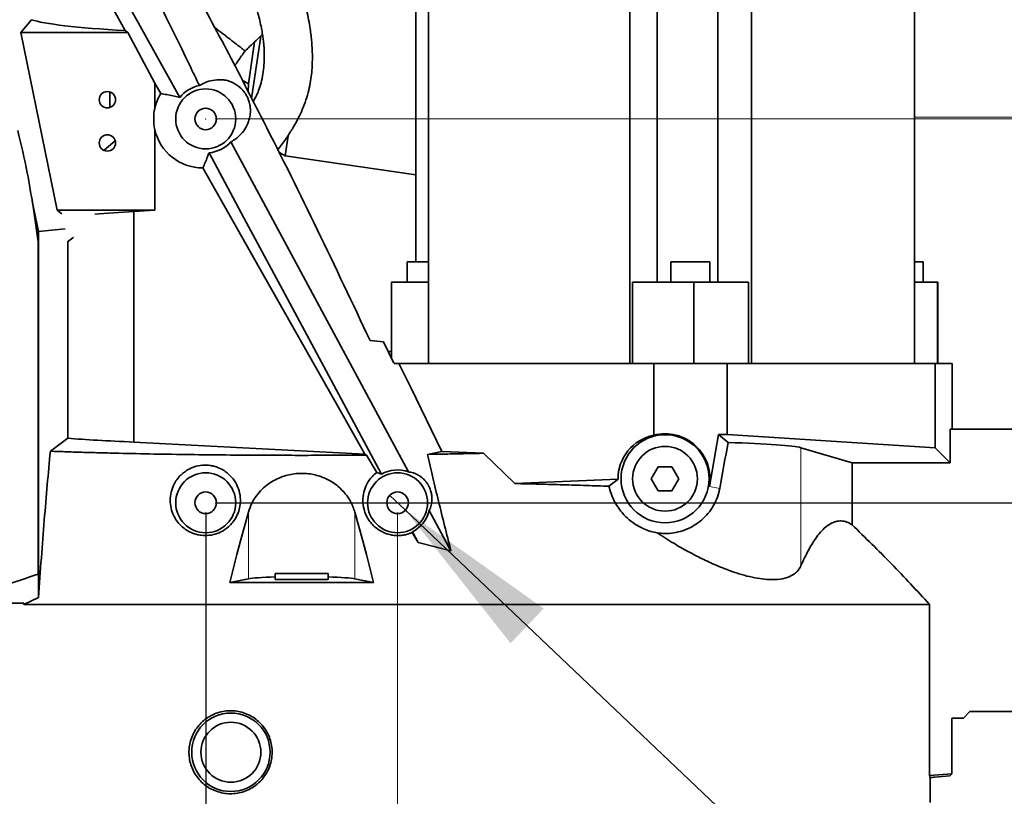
# Model space of a CAD drawing. Header units: millimetres. Extents: x 0 to 12115, y 0 to 8400.
# Tile 16 of 123: x 2322 to 2733, y 3260 to 3584. Entities that reach past the tile are written whole.
import ezdxf

# ---------------------------------------------------------------- set-up
doc = ezdxf.new("R2010")
doc.units = ezdxf.units.MM
doc.header["$LTSCALE"] = 20
doc.header["$PDSIZE"] = -1
doc.layers.add('SVART_TEXT', color=7, linetype='Continuous')
doc.styles.add('SLDTEXTSTYLE0', font='TXT', dxfattribs={"width": 0.605})
doc.dimstyles.new('SLDDIMSTYLE0', dxfattribs={"dimtxt": 70, "dimasz": 70, "dimexe": 0, "dimexo": 0.0625, "dimgap": 17.5, "dimtad": 1, "dimdec": 1, "dimrnd": 1e-09, "dimzin": 12, "dimdsep": 46, "dimtxsty": 'SLDTEXTSTYLE0', "dimsah": 1, "dimcen": 0.09, "dimadec": 0, "dimazin": 3, "dimtfac": 1, "dimtofl": 0, "dimtmove": 0, "dimatfit": 3, "dimfxl": 1, "dimfrac": 2, "dimtolj": 1, "dimtzin": 12, "dimarcsym": 0})
doc.dimstyles.new('SLDDIMSTYLE2', dxfattribs={"dimtxt": 70, "dimasz": 70, "dimexe": 0, "dimexo": 0.0625, "dimgap": -17.5, "dimtad": 1, "dimdec": 1, "dimrnd": 1e-09, "dimzin": 12, "dimdsep": 46, "dimtxsty": 'SLDTEXTSTYLE0', "dimsah": 1, "dimcen": 0.09, "dimadec": 0, "dimazin": 3, "dimtfac": 1, "dimtofl": 0, "dimtmove": 0, "dimatfit": 3, "dimfxl": 1, "dimfrac": 2, "dimtolj": 1, "dimarcsym": 0})
doc.dimstyles.new('SLDDIMSTYLE3', dxfattribs={"dimtxt": 70, "dimasz": 70, "dimexe": 0, "dimexo": 0.0625, "dimgap": 17.5, "dimtad": 0, "dimtih": 1, "dimtoh": 1, "dimdec": 1, "dimrnd": 1e-09, "dimzin": 12, "dimdsep": 46, "dimtxsty": 'SLDTEXTSTYLE0', "dimblk1": 'NONE', "dimsah": 1, "dimcen": 0, "dimadec": 0, "dimazin": 3, "dimtfac": 1, "dimtmove": 0, "dimatfit": 3, "dimldrblk": 'NONE', "dimfxl": 1, "dimfrac": 2, "dimtolj": 1, "dimtzin": 12, "dimarcsym": 0})
doc.dimstyles.new('SLDDIMSTYLE4', dxfattribs={"dimtxt": 70, "dimasz": 70, "dimexe": 0, "dimexo": 0.0625, "dimgap": 17.5, "dimtad": 1, "dimdec": 0, "dimrnd": 1e-09, "dimzin": 12, "dimdsep": 46, "dimtxsty": 'SLDTEXTSTYLE0', "dimsah": 1, "dimcen": 0.09, "dimadec": 0, "dimazin": 3, "dimtfac": 1, "dimtofl": 0, "dimtmove": 0, "dimatfit": 3, "dimfxl": 1, "dimfrac": 2, "dimtolj": 1, "dimtzin": 12, "dimarcsym": 0})
doc.dimstyles.new('SLDDIMSTYLE5', dxfattribs={"dimtxt": 70, "dimasz": 70, "dimexe": 0, "dimexo": 0.0625, "dimgap": -17.5, "dimtad": 1, "dimdec": 1, "dimrnd": 1e-09, "dimzin": 12, "dimdsep": 46, "dimtxsty": 'SLDTEXTSTYLE0', "dimsah": 1, "dimcen": 0.09, "dimadec": 0, "dimazin": 3, "dimtfac": 1, "dimtmove": 0, "dimatfit": 0, "dimfxl": 1, "dimfrac": 2, "dimtolj": 1, "dimarcsym": 0})

# ---------------------------------------------------------------- blocks, each defined once
blk = doc.blocks.new('_D_5')
at = {"color": 7, "linetype": 'Continuous', "lineweight": 0}
for p, q in [((2403.66, 3542.71), (3341.66, 3542.71)), ((3311.66, 3542.71), (3311.66, 3382.71)), ((2403.66, 3382.71), (3341.66, 3382.71)), ((3311.66, 3382.71), (3311.66, 3095.58)), ((3182.74, 3103.6), (3182.74, 3312.14)), ((3182.74, 3312.14), (3290.17, 3312.14)), ((3290.17, 3312.14), (3290.17, 3103.6)), ((3290.17, 3103.6), (3182.74, 3103.6))]:
    blk.add_line(p, q, dxfattribs=at)
at = {"color": 7, "linetype": 'Continuous', "lineweight": 18}
for points in [[(3311.66, 3542.71), (3301.66, 3472.71), (3321.66, 3472.71)], [(3311.66, 3382.71), (3321.66, 3452.71), (3301.66, 3452.71)]]:
    blk.add_solid(points, dxfattribs=at)
at = {"color": 7, "linetype": 'Continuous', "lineweight": 18, "insert": (3199.94, 3127.66), "char_height": 70, "attachment_point": 1, "rotation": 90, "style": 'SLDTEXTSTYLE0'}
blk.add_mtext('160', dxfattribs=at)
blk = doc.blocks.new('_D_6')
at = {"layer": 'SVART_TEXT'}
for p, q in [((2089.66, 3754.31), (2089.66, 2763.83)), ((2399.66, 3378.71), (2399.66, 2763.83)), ((2089.66, 2793.83), (2399.66, 2793.83))]:
    blk.add_line(p, q, dxfattribs=at)
for points in [[(2089.66, 2793.83), (2159.66, 2783.83), (2159.66, 2803.83)], [(2399.66, 2793.83), (2329.66, 2803.83), (2329.66, 2783.83)]]:
    blk.add_solid(points, dxfattribs=at)
at = {"layer": 'SVART_TEXT', "insert": (2164.45, 2884.07), "char_height": 70, "attachment_point": 1, "style": 'SLDTEXTSTYLE0'}
blk.add_mtext('310', dxfattribs=at)
blk = doc.blocks.new('_D_7')
at = {"layer": 'SVART_TEXT'}
for p, q in [((2476.4, 3385.81), (2482.92, 3379.61)), ((2482.92, 3379.61), (3016.38, 2872.73)), ((3016.38, 2872.73), (3136.38, 2872.73))]:
    blk.add_line(p, q, dxfattribs=at)
blk.add_solid([(2482.92, 3379.61), (2526.78, 3324.15), (2540.56, 3338.65)], dxfattribs=at)
at = {"layer": 'SVART_TEXT', "insert": (3136.38, 2909.25), "char_height": 70, "attachment_point": 1, "style": 'SLDTEXTSTYLE0'}
blk.add_mtext('3x M10 Through', dxfattribs=at)
blk = doc.blocks.new('_None')
blk = doc.blocks.new('_D_8')
at = {"layer": 'SVART_TEXT'}
for p, q in [((2093.66, 3758.31), (3577.47, 3758.31)), ((3547.47, 3758.31), (3547.47, 3382.71)), ((2403.66, 3382.71), (3577.47, 3382.71))]:
    blk.add_line(p, q, dxfattribs=at)
for points in [[(3547.47, 3758.31), (3537.47, 3688.31), (3557.47, 3688.31)], [(3547.47, 3382.71), (3557.47, 3452.71), (3537.47, 3452.71)]]:
    blk.add_solid(points, dxfattribs=at)
at = {"layer": 'SVART_TEXT', "insert": (3457.24, 3490.31), "char_height": 70, "attachment_point": 1, "rotation": 90, "style": 'SLDTEXTSTYLE0'}
blk.add_mtext('376', dxfattribs=at)
blk = doc.blocks.new('_D_9')
at = {"color": 7, "linetype": 'Continuous', "lineweight": 0}
for p, q in [((2399.66, 3378.71), (2399.66, 2763.83)), ((2479.66, 3378.71), (2479.66, 2763.83)), ((2568.99, 2815.32), (2568.99, 2922.75)), ((2568.99, 2922.75), (2724.06, 2922.75)), ((2724.06, 2922.75), (2724.06, 2815.32)), ((2724.06, 2815.32), (2568.99, 2815.32)), ((2399.66, 2793.83), (2279.66, 2793.83)), ((2399.66, 2793.83), (2479.66, 2793.83)), ((2479.66, 2793.83), (2732.08, 2793.83))]:
    blk.add_line(p, q, dxfattribs=at)
at = {"color": 7, "linetype": 'Continuous', "lineweight": 18}
for points in [[(2399.66, 2793.83), (2329.66, 2803.83), (2329.66, 2783.83)], [(2479.66, 2793.83), (2549.66, 2783.83), (2549.66, 2803.83)]]:
    blk.add_solid(points, dxfattribs=at)
at = {"color": 7, "linetype": 'Continuous', "lineweight": 18, "insert": (2593.05, 2905.55), "char_height": 70, "attachment_point": 1, "style": 'SLDTEXTSTYLE0'}
blk.add_mtext('80', dxfattribs=at)

msp = doc.modelspace()

# ---------------------------------------------------------------- linework, layer by layer
at = {"color": 7, "linetype": 'Continuous', "lineweight": 35}
for p, q in [((2303.389532, 3705.821208), (2388.84033, 3551.723559)), ((2492.598887, 3440.714297), (2492.598887, 3649.866201)), ((2576.530651, 3440.714297), (2576.530651, 3652.714297)), ((2587.858418, 3474.714297), (2587.858418, 3652.714297)), ((2613.174812, 3474.714297), (2613.174812, 3652.714297)), ((2627.16344, 3440.714297), (2627.16344, 3652.714297)), ((2695.130042, 3440.714297), (2695.130042, 3652.714297)), ((2487.277167, 3483.214297), (2487.277167, 3644.438493)), ((2327.005722, 3584.091106), (2322.618649, 3578.714297)), ((2366.118003, 3579.524659), (2367.224324, 3578.714297)), ((2322.618649, 3578.714297), (2337.77673, 3504.714297)), ((2322.618649, 3578.714297), (2367.224324, 3578.714297)), ((2378.439796, 3557.680174), (2367.224324, 3578.714297)), ((2418.783938, 3551.236382), (2422.582026, 3577.268954)), ((2417.501383, 3557.338998), (2420.04874, 3574.798897)), ((2380.920116, 3553.29908), (2378.439796, 3557.680174)), ((2378.439796, 3547.127484), (2378.439796, 3557.680174)), ((2397.897717, 3557.118927), (2397.060525, 3556.617559)), ((2414.909552, 3558.853588), (2417.501383, 3557.338998)), ((2417.501383, 3557.338998), (2417.370798, 3554.088758)), ((2359.653892, 3553.965829), (2359.653892, 3547.462765)), ((2388.408281, 3551.824198), (2388.84033, 3551.723559)), ((2359.653892, 3535.965829), (2359.653892, 3535.747826)), ((2378.439796, 3504.714297), (2378.439796, 3538.301109)), ((2432.809125, 3527.357659), (2434.028925, 3535.718324)), ((2361.890511, 3533.549675), (2357.309966, 3529.653328)), ((2410.331978, 3533.232257), (2410.16945, 3533.146846)), ((2410.16945, 3533.146846), (2484.180354, 3395.63184)), ((2401.042007, 3528.525785), (2401.062903, 3528.581026)), ((2430.110737, 3528.934516), (2432.809125, 3527.357659)), ((2432.809125, 3527.357659), (2487.277167, 3519.410904)), ((2329.974812, 3495.759865), (2327.373157, 3508.460848)), ((2327.692655, 3506.273438), (2329.779312, 3491.426097)), ((2337.77673, 3504.714297), (2339.688085, 3503.154775)), ((2378.439796, 3504.714297), (2337.77673, 3504.714297)), ((2369.750436, 3504.106678), (2378.439796, 3504.714297)), ((2369.750436, 3504.106678), (2369.750436, 3408.028909)), ((2329.974812, 3495.759865), (2341.101044, 3496.887698)), ((2329.974812, 3343.291364), (2329.974812, 3495.759865)), ((2329.779312, 3491.426097), (2329.779312, 3352.99086)), ((2342.145055, 3491.555255), (2342.145055, 3409.619653)), ((2483.616415, 3483.214297), (2483.616415, 3474.714297)), ((2492.598887, 3483.214297), (2483.616415, 3483.214297)), ((2593.521451, 3483.214297), (2593.521451, 3474.714297)), ((2609.791451, 3483.214297), (2593.521451, 3483.214297)), ((2609.791451, 3474.714297), (2609.791451, 3483.214297)), ((2698.790794, 3483.214297), (2695.130042, 3483.214297)), ((2698.790794, 3474.714297), (2698.790794, 3483.214297)), ((2477.104928, 3474.714297), (2477.104928, 3443.069784)), ((2477.104928, 3474.714297), (2492.598887, 3474.714297)), ((2577.542406, 3440.714297), (2577.542406, 3474.714297)), ((2577.542406, 3474.714297), (2603.195858, 3474.714297)), ((2603.195858, 3474.714297), (2603.195858, 3440.714297)), ((2603.195858, 3474.714297), (2625.914026, 3474.714297)), ((2625.914026, 3474.714297), (2625.914026, 3440.714297)), ((2695.130042, 3474.714297), (2704.792981, 3474.714297)), ((2704.792981, 3440.714297), (2704.792981, 3474.714297)), ((2704.792981, 3474.714297), (2704.883163, 3474.714297)), ((2704.883163, 3440.714297), (2704.883163, 3474.714297)), ((2473.835803, 3449.788425), (2468.182908, 3450.31257)), ((2473.835803, 3449.788425), (2478.007762, 3441.214297)), ((2477.104928, 3445.714297), (2475.874123, 3445.714297)), ((2480.246286, 3440.714297), (2478.39692, 3440.714297)), ((2485.175639, 3430.714297), (2480.246286, 3440.714297)), ((2480.246286, 3440.714297), (2586.456459, 3440.714297)), ((2586.456459, 3440.714297), (2586.456459, 3410.872293)), ((2586.456459, 3440.714297), (2617.008617, 3440.714297)), ((2617.008617, 3440.714297), (2617.008617, 3411.19624)), ((2617.008617, 3440.714297), (2703.7902, 3440.714297)), ((2703.7902, 3440.714297), (2703.7902, 3405.579891)), ((2703.7902, 3440.714297), (2704.792981, 3440.714297)), ((2704.883163, 3440.714297), (2710.917833, 3440.714297)), ((2710.917833, 3413.44319), (2710.917833, 3440.714297)), ((2485.175639, 3430.714297), (2498.127736, 3404.080935)), ((2609.632507, 3389.457121), (2613.4657, 3411.19624)), ((2613.4657, 3411.19624), (2617.436229, 3407.827215)), ((2613.4657, 3411.19624), (2617.008617, 3411.19624)), ((2617.008617, 3411.19624), (2703.7902, 3405.579891)), ((2710.026901, 3399.34319), (2710.026901, 3413.44319)), ((2710.026901, 3413.44319), (2776.633846, 3413.44319)), ((2342.145055, 3409.619653), (2334.910167, 3404.19735)), ((2466.006293, 3402.984353), (2369.750436, 3408.028909)), ((2466.006293, 3402.984353), (2466.651154, 3402.591801)), ((2498.127736, 3404.080935), (2492.09125, 3402.886447)), ((2515.518009, 3403.342909), (2498.127736, 3404.080935)), ((2528.527424, 3390.737791), (2515.518009, 3403.342909)), ((2647.83005, 3405.668927), (2669.113113, 3399.34319)), ((2703.7902, 3405.579891), (2710.026901, 3399.34319)), ((2466.651154, 3402.591801), (2470.962218, 3395.382912)), ((2710.026901, 3399.34319), (2669.113113, 3399.34319)), ((2669.113113, 3399.34319), (2669.113113, 3373.515654)), ((2470.962218, 3395.382912), (2472.949204, 3394.64672)), ((2588.27339, 3397.714297), (2585.386639, 3392.714297)), ((2594.046893, 3397.714297), (2588.27339, 3397.714297)), ((2596.933645, 3392.714297), (2594.046893, 3397.714297)), ((2528.527424, 3390.737791), (2571.559858, 3392.564043)), ((2571.559858, 3392.564043), (2567.787281, 3389.580282)), ((2585.386639, 3392.714297), (2588.27339, 3387.714297)), ((2594.046893, 3387.714297), (2596.933645, 3392.714297)), ((2588.27339, 3387.714297), (2594.046893, 3387.714297)), ((2492.887732, 3379.453209), (2501.922371, 3362.666514)), ((2485.84809, 3370.605704), (2485.787045, 3370.330547)), ((2485.787045, 3370.330547), (2488.22914, 3366.167628)), ((2485.84809, 3370.605704), (2488.22914, 3366.167628)), ((2488.22914, 3366.167628), (2501.922371, 3362.666514)), ((2409.73731, 3349.51758), (2417.443848, 3351.02489)), ((2428.660142, 3353.214297), (2428.660142, 3350.714297)), ((2428.660142, 3353.214297), (2450.660142, 3353.214297)), ((2428.660173, 3350.714297), (2450.66011, 3350.714297)), ((2450.660142, 3350.714297), (2450.660142, 3353.214297)), ((2461.876436, 3351.02489), (2469.582974, 3349.51758)), ((2323.819734, 3340.3513), (2329.974812, 3343.291364)), ((2238.142488, 3340.920678), (2323.819734, 3340.920678)), ((2323.819734, 3340.3513), (2323.819734, 3340.920678)), ((2701.385188, 3340.3513), (2323.819734, 3340.3513)), ((2701.385188, 3340.3513), (2701.385188, 3268.963322)), ((2710.710006, 3269.779138), (2710.710006, 3292.987711)), ((2715.526181, 3292.987711), (2710.710006, 3292.987711)), ((2718.202903, 3295.664433), (2715.526181, 3292.987711)), ((2764.098867, 3295.664433), (2718.202903, 3295.664433)), ((2701.385188, 3268.963322), (2710.710006, 3269.779138)), ((2701.65588, 3262.714297), (2701.65588, 3268.064364)), ((2709.878864, 3268.872105), (2703.660142, 3268.328037)), ((2709.878864, 3268.872105), (2710.710006, 3269.779138)), ((2701.660142, 3262.714297), (2701.65588, 3262.714297)), ((2701.660142, 3257.714297), (2701.660142, 3262.714297))]:
    msp.add_line(p, q, dxfattribs=at)
at = {"color": 8, "linetype": 'Continuous', "lineweight": 18}
for p, q in [((2787.399676, 3543.491101), (2695.130042, 3543.491101)), ((2647.83005, 3405.668927), (2647.83005, 3356.557147)), ((2609.632507, 3389.457121), (2613.946245, 3388.696492)), ((2417.443848, 3378.7963), (2417.443848, 3351.02489)), ((2461.876436, 3378.7963), (2461.876436, 3351.02489))]:
    msp.add_line(p, q, dxfattribs=at)
at = {"color": 7, "linetype": 'Continuous', "lineweight": 35, "flags": 128}
for points in [[(2401.062903, 3528.581026), (2415.568472, 3501.56096), (2433.737131, 3467.714463), (2451.903358, 3433.866664), (2472.949204, 3394.64672)], [(2466.006293, 3402.984353), (2455.973141, 3420.714297), (2421.972515, 3480.785917), (2398.470183, 3522.299666)]]:
    msp.add_lwpolyline(points, dxfattribs=at)
at = {"color": 7, "linetype": 'Continuous', "lineweight": 35}
for centre, radius in [((2399.660142, 3542.714297), 12.5), ((2358.660142, 3550.714297), 3.4), ((2399.660142, 3542.714297), 4.5), ((2358.660142, 3532.714297), 3.4), ((2591.160142, 3392.714297), 18.349634), ((2591.160142, 3392.714297), 13.5), ((2399.660142, 3382.714297), 12.5), ((2479.660142, 3382.714297), 12.5), ((2399.660142, 3382.714297), 4.5), ((2479.660142, 3382.714297), 4.5), ((2410.160142, 3278.714297), 16.349634), ((2410.160142, 3278.714297), 12.5)]:
    msp.add_circle(centre, radius, dxfattribs=at)
for centre, radius, start, end in [((2399.660142, 3542.714297), 21.674393, 168.25168444, 191.74831556), ((2591.160142, 3392.714297), 18.757331, 350, 104.5227877)]:
    msp.add_arc(centre, radius, start, end, dxfattribs=at)
for centre, major_axis, ratio, start_param, end_param in [((2439.660142, 3585.706978), (115, 0), 0.0699268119, 3.3439095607, 4.0185453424), ((2399.603003, 3542.993244), (-2.781219, 13.577591), 0.9997889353, 6.2656287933, 6.9705286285), ((2398.409182, 3542.714297), (20.453013, 0), 0.9981278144, 2.5965111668, 2.9236957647), ((2398.409182, 3542.714297), (20.453013, 0), 0.9981278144, 3.3594895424, 4.7153714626), ((2399.650075, 3542.763441), (-2.860103, 13.962694), 0.9999938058, 3.0388387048, 3.7697539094), ((2439.660142, 3497.721616), (115, 0), 0.0699268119, 2.2242226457, 2.4185904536), ((2439.660142, 3412.814297), (115, 0), 0.0524077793, 3.7002693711, 4.0589626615), ((2590.10971, 3392.714297), (18.550463, 0), 0.9983954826, 1.7690279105, 3.1497054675), ((2591.203604, 3238.449896), (57.364102, 326.918996), 0.0120853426, 1.0282881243, 1.0953918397), ((2591.203604, 3405.145647), (57.5, 0), 0.0524077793, 0.1745329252, 1.0970541), ((2479.650505, 3382.761344), (-2.738053, 13.366857), 0.9999938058, 5.7427221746, 6.5945403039), ((2479.650505, 3382.761344), (-2.738053, 13.366857), 0.9999938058, 3.4110488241, 4.2654520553), ((2439.660142, 3350.712915), (23, 0), 0.0524077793, 2.0694696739, 2.8797932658), ((2439.660142, 3350.712915), (23, 0), 0.0524077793, 0.2617993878, 1.0721229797), ((2439.660142, 3332.714297), (262, 0), 0.0349207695, 2.028778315, 2.4508155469), ((2439.660142, 3245.011473), (261.992267, 23.098142), 0.0871506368, 6.2812054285, 6.321319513), ((2703.660142, 3268.10848), (2.499926, 0.220402), 0.0871506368, 1.5631129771, 2.4932545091)]:
    msp.add_ellipse(centre, major_axis=major_axis, ratio=ratio, start_param=start_param, end_param=end_param, dxfattribs=at)
for points, knots in [([(2429.641824, 3529.878368), (2430.055719, 3530.377938), (2431.085845, 3531.621301), (2432.456629, 3533.491798), (2433.780816, 3535.412826), (2434.781464, 3536.958973), (2435.614957, 3538.299004), (2436.444645, 3539.68738), (2437.516448, 3541.582067), (2438.881426, 3544.224207), (2440.415309, 3547.692688), (2441.806409, 3551.619524), (2442.862468, 3555.631732), (2443.54864, 3559.425897), (2443.947874, 3562.983896), (2444.14843, 3566.690354), (2444.135193, 3570.389517), (2443.944033, 3573.855087), (2443.669363, 3576.814276), (2443.300924, 3579.768316), (2442.755154, 3583.17428), (2441.944995, 3587.20569), (2440.870659, 3591.582434), (2439.569994, 3596.058999), (2438.146245, 3600.347792), (2436.653626, 3604.388621), (2435.045739, 3608.37652), (2433.329419, 3612.310735), (2431.431077, 3616.362472), (2429.345852, 3620.533262), (2426.94542, 3625.039158), (2424.186448, 3629.902637), (2421.032961, 3635.127518), (2417.468213, 3640.686682), (2413.545224, 3646.449302), (2409.555087, 3651.983841), (2405.832571, 3656.896947), (2402.658675, 3660.92283), (2400.082199, 3664.090617), (2397.946778, 3666.655633), (2395.827048, 3669.153912), (2393.216948, 3672.164761), (2389.805758, 3675.99142), (2385.674617, 3680.469082), (2381.005907, 3685.338989), (2375.995428, 3690.362411), (2370.684719, 3695.476111), (2363.940174, 3701.707601), (2355.560194, 3709.036283), (2345.500636, 3717.238652), (2335.163774, 3725.075017), (2325.39238, 3731.958937), (2316.368288, 3737.899162), (2308.129831, 3742.995245), (2301.168305, 3747.040723), (2295.305555, 3750.279896), (2290.212896, 3752.984781), (2284.461361, 3755.90263), (2277.575116, 3759.209617), (2269.450758, 3762.84592), (2259.97728, 3766.71598), (2249.415401, 3770.560754), (2238.595443, 3773.955525), (2227.66937, 3776.826297), (2216.794388, 3779.146535), (2205.205527, 3780.966295), (2194.152387, 3782.158088), (2186.937065, 3782.340003), (2183.85611, 3782.417681)], [0, 0, 0, 0, 0.0058318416, 0.0145146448, 0.0215477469, 0.0269134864, 0.0306274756, 0.0346052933, 0.0398819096, 0.0479784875, 0.0580861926, 0.0698420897, 0.0812336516, 0.0919773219, 0.102073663, 0.1115096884, 0.1235050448, 0.1333404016, 0.140770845, 0.1485167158, 0.1584695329, 0.1698292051, 0.1830384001, 0.1961435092, 0.2086602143, 0.2205501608, 0.2317775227, 0.244114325, 0.2558279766, 0.2684507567, 0.2821687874, 0.2972923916, 0.313613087, 0.3311594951, 0.3499560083, 0.3688222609, 0.3848162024, 0.3981229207, 0.4086798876, 0.4164426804, 0.4239051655, 0.4339734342, 0.4471141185, 0.4632129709, 0.4804597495, 0.4983049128, 0.5167392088, 0.5357508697, 0.5667563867, 0.5990524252, 0.6307542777, 0.6607305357, 0.6847857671, 0.707563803, 0.7290638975, 0.7411534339, 0.7541874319, 0.7690242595, 0.7856226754, 0.8065598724, 0.8296238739, 0.8547207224, 0.8817538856, 0.9047171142, 0.9288307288, 0.954061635, 0.9803842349, 1, 1, 1, 1]), ([(2183.830277, 3762.457024), (2186.474073, 3762.402834), (2192.762307, 3762.273944), (2202.35987, 3761.220894), (2212.381514, 3759.635035), (2221.613235, 3757.678244), (2230.052066, 3755.522056), (2238.122346, 3753.140383), (2245.684146, 3750.621325), (2252.606443, 3748.067062), (2258.369219, 3745.766686), (2262.982884, 3743.810908), (2267.419915, 3741.844203), (2272.31106, 3739.57447), (2278.262191, 3736.654608), (2284.941768, 3733.175965), (2292.318775, 3729.085391), (2300.338745, 3724.338683), (2309.004361, 3718.854085), (2317.840304, 3712.859846), (2326.424664, 3706.630942), (2334.324796, 3700.536269), (2341.561243, 3694.630265), (2348.193715, 3688.927868), (2355.115557, 3682.680287), (2362.499751, 3675.633487), (2368.758594, 3669.253138), (2373.30936, 3664.384439), (2376.050447, 3661.370513), (2378.374761, 3658.750947), (2380.148282, 3656.710415), (2381.503748, 3655.12667), (2382.705708, 3653.705808), (2384.07736, 3652.063253), (2385.755349, 3650.020125), (2387.726842, 3647.569569), (2389.96944, 3644.711891), (2392.55392, 3641.320346), (2395.418681, 3637.422069), (2398.386718, 3633.202659), (2401.210396, 3628.994757), (2403.782046, 3624.973922), (2406.54184, 3620.442721), (2409.364086, 3615.502769), (2412.125611, 3610.25763), (2414.495687, 3605.364561), (2416.658254, 3600.479289), (2418.721226, 3595.273199), (2420.648759, 3589.626858), (2422.018355, 3584.6738), (2422.877515, 3580.734322), (2423.348981, 3578.079912), (2423.656197, 3575.907794), (2423.869375, 3573.973633), (2424.029744, 3571.944215), (2424.130127, 3569.326715), (2424.066497, 3566.088626), (2423.706947, 3562.337605), (2423.016698, 3558.632035), (2422.08332, 3555.374663), (2420.979146, 3552.622666), (2419.94325, 3550.864359), (2419.460022, 3550.044139)], [0, 0, 0, 0, 0.0188871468, 0.044922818, 0.0694883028, 0.0925473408, 0.1140210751, 0.1338062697, 0.1551787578, 0.1738215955, 0.1896040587, 0.2024202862, 0.2121883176, 0.2269316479, 0.2440874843, 0.2637134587, 0.2858646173, 0.3105898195, 0.337791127, 0.3681091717, 0.3970437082, 0.4245088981, 0.4504367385, 0.47477574, 0.4978865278, 0.5292543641, 0.5618381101, 0.5749451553, 0.5871796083, 0.5974047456, 0.6056387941, 0.6109535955, 0.615779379, 0.6220821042, 0.6299268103, 0.6392942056, 0.6501592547, 0.6624901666, 0.6776995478, 0.6939769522, 0.7095224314, 0.724228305, 0.738108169, 0.7589197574, 0.7776652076, 0.7944231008, 0.8111451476, 0.8296768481, 0.8498021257, 0.8711736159, 0.8824312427, 0.8918716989, 0.8995915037, 0.9057625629, 0.9128180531, 0.9217353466, 0.9343777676, 0.9483339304, 0.9633100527, 0.9771792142, 0.989354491, 1, 1, 1, 1]), ([(2316.091483, 3713.972918), (2323.802602, 3699.848034), (2341.036751, 3668.27929), (2366.600071, 3618.671302), (2385.66743, 3580.243049), (2395.674462, 3559.491791), (2397.060525, 3556.617559)], [0, 0, 0, 0, 0.2725902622, 0.6092320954, 0.9458751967, 1, 1, 1, 1]), ([(2324.81677, 3647.991056), (2324.958155, 3647.950913), (2325.241402, 3647.870491), (2326.078226, 3646.96668), (2327.341547, 3645.335716), (2329.200384, 3642.641382), (2331.694759, 3638.78454), (2334.529039, 3634.228129), (2337.622794, 3629.123221), (2340.912206, 3623.594783), (2344.870869, 3616.847021), (2349.534837, 3608.792827), (2354.926335, 3599.367517), (2360.45984, 3589.604144), (2364.233136, 3582.882373), (2366.118003, 3579.524659)], [0, 0, 0, 0, 0.0510906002, 0.1023531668, 0.1534726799, 0.225856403, 0.2985889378, 0.3711423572, 0.4428298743, 0.5146556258, 0.5864115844, 0.6896209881, 0.7930682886, 0.8966317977, 1, 1, 1, 1]), ([(2468.182908, 3450.31257), (2460.931889, 3465.708064), (2446.429933, 3496.498874), (2426.344649, 3536.861887), (2408.324885, 3571.756081), (2392.554248, 3601.365034), (2381.74699, 3620.783354), (2376.343561, 3630.492156)], [0, 0, 0, 0, 0.24975940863, 0.4995159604, 0.6663416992, 0.83317701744, 1, 1, 1, 1]), ([(2403.227167, 3581.019176), (2403.858231, 3580.531315), (2404.911655, 3579.716938), (2406.667655, 3578.359415), (2408.245554, 3577.139577), (2409.847325, 3575.901285), (2411.392309, 3574.706894), (2412.804647, 3573.615047), (2414.019461, 3572.675903), (2414.982712, 3571.931236), (2415.656629, 3571.410247), (2416.05075, 3571.105561), (2416.076777, 3571.08544), (2416.088447, 3571.076418)], [0, 0, 0, 0, 0.1317310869, 0.2198963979, 0.3082384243, 0.3967094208, 0.4852215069, 0.5737770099, 0.6623792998, 0.7509634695, 0.8394396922, 0.9280072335, 1, 1, 1, 1]), ([(2416.105282, 3571.058037), (2416.733144, 3571.657692), (2419.175677, 3573.990494), (2421.566588, 3576.30001), (2423.342907, 3578.015858)], [0, 0, 0, 0, 0.257053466, 1, 1, 1, 1]), ([(2411.815122, 3564.844225), (2412.24443, 3565.517381), (2413.602611, 3567.647012), (2415.092303, 3569.673177), (2416.111119, 3571.058891)], [0, 0, 0, 0, 0.3160904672, 1, 1, 1, 1]), ([(2410.331978, 3533.232257), (2410.974568, 3533.609509), (2412.259739, 3534.364007), (2414.182724, 3536.050277), (2416.078998, 3538.305119), (2417.398383, 3541.017513), (2418.137139, 3543.658748), (2418.324323, 3545.719117), (2418.252728, 3547.681479), (2417.98039, 3549.17758), (2417.551459, 3550.57582), (2417.183555, 3551.501387), (2416.734526, 3552.398037), (2416.323277, 3553.099997), (2415.83697, 3553.818303), (2415.165063, 3554.675228), (2414.182633, 3555.695164), (2413.072625, 3556.60939), (2411.484222, 3557.589939), (2409.619468, 3558.477566), (2407.648026, 3558.991908), (2405.914329, 3559.111334), (2403.60767, 3559.011136), (2400.816122, 3558.553628), (2398.870554, 3557.597178), (2397.897717, 3557.118927)], [0, 0, 0, 0, 0.0717683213, 0.1435357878, 0.2410998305, 0.3386327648, 0.3874570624, 0.4362420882, 0.4608089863, 0.4852720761, 0.4944517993, 0.5036935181, 0.5082886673, 0.5129239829, 0.5170212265, 0.5230571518, 0.5346123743, 0.5550971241, 0.5756824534, 0.6250976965, 0.674622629, 0.7242643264, 0.7738390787, 0.8869133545, 1, 1, 1, 1]), ([(2380.920116, 3553.29908), (2381.747623, 3553.155225), (2384.209954, 3552.727171), (2386.733088, 3552.184497), (2388.408281, 3551.824198)], [0, 0, 0, 0, 0.3360664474, 1, 1, 1, 1]), ([(2321.278667, 3537.968766), (2322.687336, 3532.095083), (2325.203084, 3521.605248), (2326.931881, 3510.958599), (2327.692655, 3506.273438)], [0, 0, 0, 0, 0.5599404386, 1, 1, 1, 1]), ([(2401.042007, 3528.525785), (2400.831796, 3527.980038), (2400.008199, 3525.841835), (2399.126695, 3523.811664), (2398.470183, 3522.299666)], [0, 0, 0, 0, 0.2552363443, 1, 1, 1, 1]), ([(2341.993605, 3491.443634), (2342.773435, 3492.011995), (2343.645527, 3492.647598), (2344.500587, 3493.29462), (2344.591047, 3493.36307)], [0, 0, 0, 0, 0.8942063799, 1, 1, 1, 1]), ([(2478.39692, 3440.714297), (2478.38148, 3440.717912), (2478.350519, 3440.725162), (2478.279792, 3440.788913), (2478.202478, 3440.883464), (2478.125814, 3440.997128), (2478.059726, 3441.110498), (2478.023394, 3441.183072), (2478.007762, 3441.214297)], [0, 0, 0, 0, 0.1826440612, 0.3662473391, 0.5321370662, 0.69173401, 0.8673700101, 1, 1, 1, 1]), ([(2334.910167, 3404.19735), (2334.474281, 3399.596175), (2333.602501, 3390.393726), (2332.34918, 3375.485649), (2331.132434, 3359.877113), (2330.360688, 3348.819967), (2329.974812, 3343.291364)], [0, 0, 0, 0, 0.24901988, 0.4980451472, 0.7490212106, 1, 1, 1, 1]), ([(2466.651154, 3402.591801), (2463.080892, 3402.567361), (2455.940368, 3402.518481), (2445.098289, 3402.486746), (2434.192844, 3402.486255), (2421.802635, 3402.524891), (2408.046114, 3402.619601), (2392.919709, 3402.791339), (2377.982384, 3403.03173), (2365.697325, 3403.291148), (2356.049541, 3403.534091), (2348.82782, 3403.737398), (2341.752655, 3403.956802), (2337.190996, 3404.117167), (2334.910167, 3404.19735)], [0, 0, 0, 0, 0.0779851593, 0.1559703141, 0.2350537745, 0.3141372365, 0.4247162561, 0.5352953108, 0.6490852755, 0.7628753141, 0.8219211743, 0.8809670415, 0.9404835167, 1, 1, 1, 1]), ([(2515.518009, 3403.342909), (2510.957266, 3403.24085), (2503.284647, 3403.069153), (2495.321115, 3402.939167), (2492.09125, 3402.886447)], [0, 0, 0, 0, 0.5944180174, 1, 1, 1, 1]), ([(2492.09125, 3402.886447), (2492.829459, 3399.702878), (2494.305879, 3393.335737), (2496.704303, 3383.401034), (2499.2237, 3373.214186), (2501.022814, 3366.182404), (2501.922371, 3362.666514)], [0, 0, 0, 0, 0.24958841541, 0.49917701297, 0.74958852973, 1, 1, 1, 1]), ([(2407.984386, 3371.759853), (2408.740033, 3372.371061), (2410.253504, 3373.59524), (2411.980022, 3375.891574), (2413.275966, 3378.46984), (2414.097535, 3381.587086), (2414.22178, 3384.986679), (2413.457555, 3388.566778), (2411.812664, 3391.928809), (2409.640118, 3394.436544), (2407.378882, 3396.134826), (2405.533378, 3397.133913), (2403.59627, 3397.845858), (2401.264202, 3398.369464), (2398.268161, 3398.489551), (2394.888126, 3397.796561), (2392.245917, 3396.57329), (2390.318133, 3395.231315), (2388.659238, 3393.703978), (2387.184233, 3391.823052), (2385.824885, 3389.275363), (2384.949487, 3386.304731), (2384.75556, 3382.95523), (2385.303803, 3379.64954), (2386.523117, 3376.71627), (2388.23611, 3374.223839), (2390.093399, 3372.39403), (2392.113753, 3371.000004), (2393.988157, 3370.082301), (2395.906061, 3369.463223), (2398.203832, 3369.02809), (2401.168335, 3369.004119), (2404.511286, 3369.798822), (2406.714771, 3370.887147), (2407.760449, 3371.605924), (2407.984386, 3371.759853)], [0, 0, 0, 0, 0.0284337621, 0.056949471, 0.0924630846, 0.1280293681, 0.174886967, 0.2217623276, 0.2690340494, 0.3162033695, 0.3397937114, 0.3633556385, 0.38207486, 0.4007673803, 0.4302237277, 0.4597882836, 0.4872904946, 0.5069276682, 0.5265956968, 0.5554220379, 0.584299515, 0.6269505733, 0.6696522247, 0.7136382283, 0.7576042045, 0.7911789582, 0.8247082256, 0.8477734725, 0.8708055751, 0.8881791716, 0.9055315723, 0.9346808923, 0.9638862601, 0.9922660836, 1, 1, 1, 1]), ([(2417.443848, 3378.7963), (2417.892633, 3380.100847), (2418.789778, 3382.708702), (2421.005781, 3386.09817), (2423.652004, 3388.944002), (2426.392335, 3391.074689), (2429.344579, 3392.727442), (2432.216031, 3393.867459), (2435.159123, 3394.606719), (2438.069215, 3394.983219), (2441.032983, 3394.991285), (2443.91769, 3394.654328), (2446.63824, 3393.99435), (2449.465312, 3392.964491), (2452.297268, 3391.474411), (2455.300087, 3389.289874), (2457.980014, 3386.524415), (2460.420744, 3382.941205), (2461.355171, 3380.280538), (2461.876436, 3378.7963)], [0, 0, 0, 0, 0.0834935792, 0.1669079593, 0.2303440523, 0.2937030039, 0.3434232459, 0.3930887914, 0.4352208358, 0.4773287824, 0.519549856, 0.5617795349, 0.6022987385, 0.6428435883, 0.6986090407, 0.7544466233, 0.8296621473, 0.9049780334, 1, 1, 1, 1]), ([(2485.787045, 3370.330547), (2485.421174, 3370.176548), (2484.537436, 3369.804574), (2482.992875, 3369.366477), (2481.154833, 3369.068742), (2479.212967, 3369.02069), (2476.772546, 3369.279063), (2473.958418, 3370.136362), (2471.398279, 3371.613151), (2469.484012, 3373.248932), (2467.853481, 3375.13598), (2466.504242, 3377.413009), (2465.460449, 3380.350099), (2465.050933, 3383.629552), (2465.459737, 3387.165259), (2466.717821, 3390.532776), (2468.569797, 3393.326), (2470.276561, 3394.793411), (2470.962218, 3395.382912)], [0, 0, 0, 0, 0.0255797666, 0.0617864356, 0.0979521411, 0.1344640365, 0.1709513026, 0.2334176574, 0.2961327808, 0.345173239, 0.3942931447, 0.4659110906, 0.537642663, 0.635806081, 0.7340379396, 0.8336728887, 0.9331816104, 1, 1, 1, 1]), ([(2492.887732, 3379.453209), (2493.179747, 3380.180418), (2493.679474, 3381.42489), (2493.969055, 3383.401777), (2493.981444, 3385.02185), (2493.839671, 3386.238052), (2493.584065, 3387.379663), (2493.288947, 3388.310971), (2492.875225, 3389.2987), (2492.366913, 3390.243569), (2491.727852, 3391.200054), (2490.800318, 3392.31767), (2489.419317, 3393.548731), (2487.821701, 3394.549767), (2485.996232, 3395.276597), (2484.851032, 3395.500634), (2484.180354, 3395.63184)], [0, 0, 0, 0, 0.1689667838, 0.2891528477, 0.3495068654, 0.4096818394, 0.4401564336, 0.4704719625, 0.4953899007, 0.5205073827, 0.5429613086, 0.5765281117, 0.6397950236, 0.7449659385, 0.8506411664, 1, 1, 1, 1]), ([(2528.527424, 3390.737791), (2531.935571, 3390.656853), (2538.751867, 3390.494978), (2548.691567, 3390.21696), (2558.423792, 3389.915483), (2564.666117, 3389.692016), (2567.787281, 3389.580282)], [0, 0, 0, 0, 0.2487089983, 0.4974180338, 0.7487089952, 1, 1, 1, 1]), ([(2567.787281, 3389.580282), (2568.042894, 3388.585104), (2568.553819, 3386.595923), (2569.799962, 3383.71024), (2571.346795, 3381.036871), (2572.99167, 3378.82377), (2574.814603, 3376.863973), (2576.713401, 3375.178601), (2578.869113, 3373.642725), (2581.089304, 3372.380843), (2583.260034, 3371.426816), (2585.531153, 3370.639024), (2587.054675, 3370.31391), (2587.92029, 3370.12919)], [0, 0, 0, 0, 0.1371630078, 0.2741637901, 0.3765596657, 0.4787886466, 0.5547831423, 0.630679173, 0.7073556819, 0.7839940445, 0.8491062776, 0.9142671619, 1, 1, 1, 1]), ([(2587.92029, 3370.12919), (2588.976617, 3370.024089), (2591.266075, 3369.796294), (2594.812486, 3370.101816), (2598.420817, 3370.951938), (2601.818888, 3372.366887), (2604.992141, 3374.303052), (2607.846477, 3376.765225), (2610.336478, 3379.743745), (2612.29802, 3383.164892), (2613.437528, 3386.23308), (2613.827608, 3388.122004), (2613.946245, 3388.696492)], [0, 0, 0, 0, 0.0892242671, 0.1933823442, 0.2975579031, 0.4012250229, 0.5049183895, 0.6143850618, 0.7238462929, 0.8371971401, 0.9504859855, 1, 1, 1, 1]), ([(2409.73731, 3349.51758), (2410.841646, 3353.950579), (2413.340832, 3363.982748), (2415.974141, 3373.490063), (2417.443848, 3378.7963)], [0, 0, 0, 0, 0.4418784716, 1, 1, 1, 1]), ([(2461.876436, 3378.7963), (2463.346143, 3373.490063), (2465.979452, 3363.982748), (2468.478637, 3353.950579), (2469.582974, 3349.51758)], [0, 0, 0, 0, 0.5581215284, 1, 1, 1, 1]), ([(2647.83005, 3356.557147), (2648.819509, 3358.690088), (2650.798354, 3362.955811), (2653.525432, 3367.3843), (2655.95779, 3370.523014), (2658.081151, 3372.63308), (2660.240102, 3374.149136), (2662.42987, 3375.030073), (2664.653073, 3375.238274), (2666.884485, 3374.80924), (2668.370235, 3373.94685), (2669.113113, 3373.515654)], [0, 0, 0, 0, 0.1459749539, 0.291939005, 0.3911487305, 0.4904155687, 0.5896189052, 0.6916376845, 0.7936558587, 0.8968274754, 1, 1, 1, 1]), ([(2587.92029, 3370.12919), (2590.190331, 3368.673046), (2594.369606, 3365.992202), (2600.635707, 3362.420425), (2606.569057, 3359.334686), (2612.146055, 3356.760245), (2617.291356, 3354.692741), (2621.971262, 3353.087846), (2626.471743, 3351.844046), (2630.707169, 3351.021095), (2634.614811, 3350.62757), (2638.530166, 3350.684914), (2642.162665, 3351.42098), (2644.940569, 3352.846533), (2646.795192, 3354.60103), (2647.485071, 3355.905058), (2647.83005, 3356.557147)], [0, 0, 0, 0, 0.0913403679, 0.1681627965, 0.2451717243, 0.321910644, 0.3852042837, 0.4486671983, 0.5119089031, 0.5755165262, 0.6393657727, 0.7029544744, 0.7888173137, 0.8747170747, 0.9373513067, 1, 1, 1, 1]), ([(2669.113113, 3373.515654), (2674.647854, 3368.148161), (2685.725606, 3357.405159), (2696.162731, 3346.038747), (2701.385188, 3340.3513)], [0, 0, 0, 0, 0.4996268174, 1, 1, 1, 1]), ([(2329.779312, 3352.99086), (2322.841695, 3350.598246), (2313.180091, 3347.266196), (2300.65224, 3343.431919), (2295.108539, 3341.859613), (2292.336656, 3341.073452)], [0, 0, 0, 0, 0.56013324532, 0.78006405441, 1, 1, 1, 1]), ([(2469.582974, 3349.51758), (2464.649147, 3349.489889), (2454.781493, 3349.434507), (2439.816047, 3349.41292), (2424.771582, 3349.433423), (2414.748734, 3349.489528), (2409.73731, 3349.51758)], [0, 0, 0, 0, 0.2480542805, 0.496108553, 0.7480542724, 1, 1, 1, 1]), ([(2422.535348, 3266.728641), (2423.17351, 3267.461223), (2424.449827, 3268.926379), (2425.871024, 3271.489383), (2426.861457, 3274.237344), (2427.378708, 3277.115637), (2427.397117, 3280.03725), (2426.934988, 3282.920867), (2425.986522, 3285.682067), (2424.598026, 3288.250177), (2422.791375, 3290.543172), (2420.632712, 3292.510357), (2418.170476, 3294.080573), (2415.481633, 3295.228481), (2412.636065, 3295.901792), (2409.711337, 3296.101065), (2406.792064, 3295.797974), (2403.951204, 3295.016054), (2401.280995, 3293.755312), (2398.849322, 3292.064508), (2396.743775, 3289.975878), (2395.01821, 3287.570094), (2393.737616, 3284.90658), (2392.921705, 3282.089052), (2392.603346, 3279.18695), (2392.761757, 3276.29666), (2393.405332, 3273.48633), (2394.491538, 3270.823952), (2396.010641, 3268.382191), (2397.914741, 3266.206575), (2400.168081, 3264.376987), (2402.712546, 3262.927469), (2405.479799, 3261.929539), (2408.391466, 3261.399253), (2411.356855, 3261.379249), (2414.287609, 3261.849798), (2417.083745, 3262.826114), (2419.948094, 3264.353314), (2421.60573, 3265.87517), (2422.535348, 3266.728641)], [0, 0, 0, 0, 0.0266748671, 0.0533494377, 0.0800260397, 0.1067025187, 0.1333440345, 0.1599855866, 0.1866164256, 0.2132474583, 0.2399015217, 0.2665559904, 0.2932703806, 0.3199855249, 0.3468201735, 0.3736558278, 0.4006862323, 0.4277172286, 0.4549420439, 0.4821661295, 0.5093994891, 0.5366307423, 0.563564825, 0.5904969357, 0.6169809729, 0.6434648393, 0.6697022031, 0.6959411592, 0.7223339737, 0.7487287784, 0.7755428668, 0.8023579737, 0.829534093, 0.8567098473, 0.8839645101, 0.9112181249, 0.9383118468, 0.9654046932, 1, 1, 1, 1])]:
    msp.add_open_spline(points, degree=3, knots=knots, dxfattribs=at)
at = {"color": 7, "linetype": 'Continuous', "lineweight": 0}
msp.add_point((2399.660142, 3542.714297), dxfattribs=at)

# ---------------------------------------------------------------- dimensions: what is measured, and where the dimension line sits
at = {"color": 7, "linetype": 'Continuous', "lineweight": 18}
dim = msp.add_linear_dim(base=(3311.658822, 3382.714297), p1=(2399.660142, 3542.714297), p2=(2399.660142, 3382.714297), angle=90, dimstyle='SLDDIMSTYLE2', dxfattribs=at)
dim.commit()
dim.dimension.update_dxf_attribs({"geometry": '_D_5', "text_midpoint": (3311.658822, 3207.872301), "dimtype": 160})
dim = msp.add_linear_dim(base=(2479.660142, 2793.830359), p1=(2399.660142, 3382.714297), p2=(2479.660142, 3382.714297), dimstyle='SLDDIMSTYLE5', dxfattribs=at)
dim.commit()
dim.dimension.update_dxf_attribs({"geometry": '_D_9', "text_midpoint": (2646.526098, 2793.830359), "dimtype": 160})
at = {"layer": 'SVART_TEXT'}
dim = msp.add_linear_dim(base=(2399.660142, 2793.830359), p1=(2089.660142, 3758.314297), p2=(2399.660142, 3382.714297), dimstyle='SLDDIMSTYLE0', dxfattribs=at)
dim.commit()
dim.dimension.update_dxf_attribs({"geometry": '_D_6', "text_midpoint": (2244.660142, 2793.830359), "dimtype": 160})
dim = msp.add_linear_dim(base=(3547.471544, 3382.714297), p1=(2089.660142, 3758.314297), p2=(2399.660142, 3382.714297), angle=90, dimstyle='SLDDIMSTYLE4', dxfattribs=at)
dim.commit()
dim.dimension.update_dxf_attribs({"geometry": '_D_8', "text_midpoint": (3547.471544, 3570.514297), "dimtype": 160})
dim = msp.add_diameter_dim_2p(p1=(2476.397948, 3385.813989), p2=(2482.922336, 3379.614604), text='3x M10 Through', dimstyle='SLDDIMSTYLE3', override={"dimpost": '<>'}, dxfattribs=at)
dim.commit()
dim.dimension.update_dxf_attribs({"geometry": '_D_7', "text_midpoint": (3486.481392, 2872.726389), "dimtype": 163})

doc.saveas('drawing.dxf')
